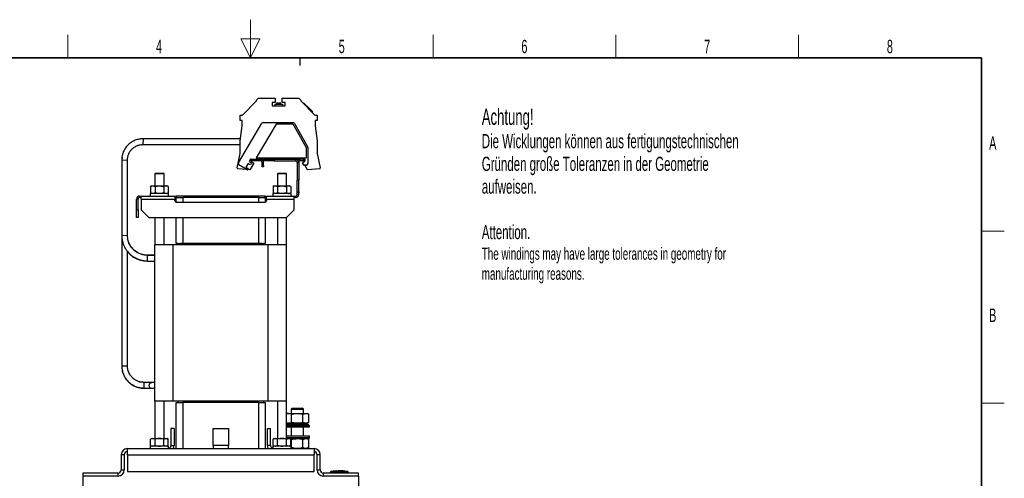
# Model space of a CAD drawing. Header units: millimetres. Extents: x 5 to 418, y 2 to 292.
# Tile 31 of 31: x 157 to 414, y 173 to 292. Entities that reach past the tile are written whole.
import ezdxf

# ---------------------------------------------------------------- set-up
doc = ezdxf.new("R2010")
doc.units = ezdxf.units.MM
doc.layers.add('SLD-0', color=7, linetype='Continuous')
doc.styles.add('SLDTEXTSTYLE0', font='TXT', dxfattribs={"width": 0.605})
doc.dimstyles.new('SLDDIMSTYLE0', dxfattribs={"dimtxt": 3.5, "dimasz": 3.302, "dimexe": 0, "dimexo": 0.0625, "dimgap": 0.875, "dimtad": 1, "dimlfac": 2.5, "dimrnd": 1e-09, "dimzin": 12, "dimdsep": 46, "dimtxsty": 'SLDTEXTSTYLE0', "dimsah": 1, "dimcen": 0.09, "dimadec": 0, "dimazin": 3, "dimtfac": 1, "dimtofl": 0, "dimtmove": 0, "dimatfit": 3, "dimfxl": 1, "dimfrac": 2, "dimtolj": 1, "dimtzin": 12, "dimarcsym": 0})

# ---------------------------------------------------------------- blocks, each defined once
blk = doc.blocks.new('_D_4')
at = {"layer": 'SLD-0', "color": 7}
for p, q in [((173.23, 173.22), (173.23, 163.72)), ((245.23, 173.22), (245.23, 163.72)), ((173.23, 164.72), (245.23, 164.72))]:
    blk.add_line(p, q, dxfattribs=at)
for points in [[(173.23, 164.72), (176.53, 164.21), (176.53, 165.23)], [(245.23, 164.72), (241.93, 165.23), (241.93, 164.21)]]:
    blk.add_solid(points, dxfattribs=at)
at = {"layer": 'SLD-0', "color": 7, "insert": (205.22, 169.23), "char_height": 3.5, "attachment_point": 1, "style": 'SLDTEXTSTYLE0'}
blk.add_mtext('180', dxfattribs=at)

msp = doc.modelspace()

# ---------------------------------------------------------------- linework, layer by layer
at = {"color": 7, "linetype": 'Continuous', "lineweight": 25}
for p, q in [((214.9208, 267.5814), (218.5977, 271.2583)), ((218.5977, 271.4975), (219.0786, 271.9783)), ((218.5977, 271.2583), (218.5977, 271.4975)), ((219.0786, 271.9783), (223.4777, 271.9783)), ((223.4777, 270.8583), (222.6808, 270.8583)), ((222.6808, 270.8583), (222.6808, 269.9983)), ((223.3808, 270.3983), (223.3808, 269.9983)), ((223.3808, 270.3983), (225.3808, 270.3983)), ((223.4777, 271.9783), (223.4777, 270.8583)), ((223.7808, 270.7983), (223.7808, 270.3983)), ((223.7808, 270.7983), (224.2808, 270.7983)), ((224.2808, 270.7183), (224.2808, 270.7983)), ((224.2808, 270.7183), (224.4808, 270.7183)), ((224.4808, 270.7183), (224.4808, 270.7983)), ((224.4808, 270.7983), (224.9808, 270.7983)), ((224.9808, 270.3983), (224.9808, 270.7983)), ((225.2838, 270.8583), (225.2838, 271.9783)), ((225.2838, 271.9783), (229.683, 271.9783)), ((226.0808, 270.8583), (225.2838, 270.8583)), ((225.3808, 270.3983), (225.3808, 269.9983)), ((226.0808, 269.9983), (226.0808, 270.8583)), ((229.683, 271.9783), (230.1638, 271.4975)), ((230.1638, 271.4975), (230.1638, 271.2583)), ((230.1638, 271.2583), (233.8408, 267.5814)), ((230.8992, 270.8058), (230.7578, 270.6644)), ((230.8992, 270.8058), (233.3034, 268.4016)), ((222.6808, 269.9983), (226.0808, 269.9983)), ((231.8294, 269.9322), (231.8011, 269.9039)), ((232.1767, 269.5849), (231.8294, 269.9322)), ((232.1767, 269.5849), (232.1484, 269.5566)), ((232.4916, 269.2699), (232.4633, 269.2417)), ((233.3034, 268.4016), (233.162, 268.2602)), ((213.8489, 255.1179), (219.9689, 265.4226)), ((214.3208, 266.1814), (214.3208, 267.5814)), ((214.3208, 267.5814), (214.9208, 267.5814)), ((214.8608, 266.1814), (214.3208, 266.1814)), ((214.8608, 264.7814), (214.8608, 266.1814)), ((223.7322, 265.2183), (218.5058, 256.4183)), ((220.3128, 265.6183), (228.1928, 265.6183)), ((228.1928, 265.2183), (223.7322, 265.2183)), ((231.6328, 258.9983), (228.1928, 265.2183)), ((228.5428, 265.4119), (231.9828, 259.1919)), ((233.8408, 267.5814), (234.4408, 267.5814)), ((234.4408, 266.1814), (233.9008, 266.1814)), ((233.9008, 266.1814), (233.9008, 264.7814)), ((234.4408, 267.5814), (234.4408, 266.1814)), ((214.3008, 260.82), (214.8608, 264.7814)), ((233.9008, 264.7814), (234.4608, 260.82)), ((188.9293, 261.3682), (188.2709, 261.2929)), ((188.9247, 261.3682), (188.358, 261.3034)), ((188.9293, 261.3682), (188.8962, 261.3682)), ((188.9293, 261.3682), (188.8962, 259.8685)), ((214.3783, 261.3682), (188.9293, 261.3682)), ((214.3008, 257.4983), (214.3008, 260.82)), ((234.4608, 260.82), (234.4608, 257.4983)), ((188.4907, 259.8301), (188.8916, 259.8685)), ((188.5445, 259.8348), (188.8963, 259.8685)), ((188.8962, 259.8685), (214.3008, 259.8685)), ((213.5458, 253.7989), (214.3008, 257.4983)), ((231.6328, 256.4183), (231.6328, 258.9983)), ((232.0328, 258.9983), (232.0328, 254.8983)), ((234.4608, 257.4983), (235.2158, 253.7989)), ((183.3583, 255.8349), (183.3583, 236.2219)), ((183.4529, 256.4772), (183.363, 255.8348)), ((183.363, 255.8349), (183.363, 236.1702)), ((183.363, 255.8349), (184.8626, 255.8018)), ((184.8626, 255.8018), (184.8857, 256.0654)), ((184.8626, 255.8018), (184.8626, 255.8349)), ((184.8626, 236.1371), (184.8626, 255.8018)), ((216.3701, 254.9025), (215.8073, 253.9548)), ((216.9911, 254.5336), (216.3701, 254.9025)), ((217.0328, 256.0183), (216.6764, 255.4183)), ((216.6764, 255.4183), (217.2974, 255.0495)), ((217.8635, 255.0148), (216.8608, 253.2983)), ((217.2974, 255.0495), (216.9911, 254.5336)), ((217.2328, 256.0183), (217.0328, 256.0183)), ((217.1728, 256.0183), (217.1728, 255.4183)), ((217.1728, 255.4183), (217.8635, 255.0148)), ((217.2328, 255.6183), (217.2328, 256.0183)), ((217.2328, 256.0183), (223.2328, 256.0183)), ((223.2328, 255.6183), (217.2328, 255.6183)), ((218.5058, 256.4183), (231.6328, 256.4183)), ((220.0328, 255.2183), (220.4328, 255.2183)), ((220.0328, 254.4183), (220.0328, 255.2183)), ((220.4328, 254.4183), (220.4328, 255.2183)), ((223.2328, 256.0183), (223.2328, 255.6183)), ((223.2328, 256.0183), (228.8328, 256.0183)), ((223.2328, 255.6183), (228.8328, 255.6183)), ((230.0328, 256.0183), (228.8328, 256.0183)), ((228.8328, 255.6183), (228.8328, 256.0183)), ((229.2328, 255.2183), (229.6328, 255.2183)), ((229.2328, 255.2183), (229.2328, 250.584)), ((229.6328, 255.2183), (229.6328, 250.584)), ((230.0328, 255.6183), (230.0328, 256.0183)), ((230.8328, 256.0183), (230.0328, 256.0183)), ((230.8328, 255.6183), (230.0328, 255.6183)), ((230.6328, 254.8983), (230.6328, 255.0183)), ((230.8328, 255.6183), (230.8328, 256.0183)), ((230.8328, 256.0183), (231.2328, 256.0183)), ((231.2328, 255.6183), (230.8328, 255.6183)), ((231.0328, 255.4183), (231.2328, 255.4183)), ((231.2328, 256.0183), (231.2328, 255.6183)), ((231.2328, 255.4183), (231.2328, 255.6183)), ((192.2328, 252.4183), (192.0328, 252.2183)), ((192.0328, 252.2183), (192.0328, 249.0583)), ((193.6493, 252.2183), (192.0328, 252.2183)), ((192.2328, 252.4183), (193.5799, 252.4183)), ((193.5799, 252.4183), (194.2328, 252.4183)), ((194.4328, 252.2183), (193.6493, 252.2183)), ((194.4328, 252.2183), (194.2328, 252.4183)), ((194.4328, 249.0583), (194.4328, 252.2183)), ((216.0099, 253.3692), (213.7252, 253.5596)), ((216.1208, 253.3034), (213.9885, 254.5697)), ((215.8073, 253.9548), (216.3251, 253.6473)), ((216.367, 253.4828), (216.2853, 253.3453)), ((216.8608, 253.2983), (216.2859, 253.3462)), ((220.0328, 254.4183), (220.4328, 254.4183)), ((220.0328, 254.0183), (220.0328, 254.4183)), ((220.4328, 254.0183), (220.0328, 254.0183)), ((220.4328, 254.4183), (220.4328, 254.0183)), ((224.2328, 252.4183), (224.0328, 252.2183)), ((224.0328, 252.2183), (224.0328, 249.0583)), ((225.6493, 252.2183), (224.0328, 252.2183)), ((224.2328, 252.4183), (225.5799, 252.4183)), ((225.5799, 252.4183), (226.2328, 252.4183)), ((226.4328, 252.2183), (225.6493, 252.2183)), ((226.4328, 252.2183), (226.2328, 252.4183)), ((226.4328, 249.0583), (226.4328, 252.2183)), ((231.6328, 254.4983), (231.0328, 254.4983)), ((231.9008, 253.2983), (231.1997, 254.4983)), ((235.0364, 253.5596), (231.9008, 253.2983)), ((229.6328, 250.584), (229.2328, 250.584)), ((229.2328, 247.5012), (229.2328, 250.584)), ((229.6328, 247.5012), (229.6328, 250.584)), ((190.8328, 247.0583), (190.8328, 246.4183)), ((193.2328, 247.0583), (190.8328, 247.0583)), ((191.2328, 249.0583), (190.9234, 248.8797)), ((190.9234, 248.8797), (191.5007, 249.0583)), ((190.9234, 248.8797), (190.9234, 247.237)), ((190.9234, 247.237), (191.2328, 247.0583)), ((191.2328, 249.0583), (191.5007, 249.0583)), ((191.5007, 249.0583), (193.2328, 249.0583)), ((192.0781, 247.237), (191.5007, 247.0583)), ((192.0781, 248.8797), (192.0781, 247.237)), ((193.2328, 249.0583), (194.9648, 249.0583)), ((195.6328, 247.0583), (193.2328, 247.0583)), ((194.3875, 248.8797), (194.3875, 247.237)), ((194.3875, 247.237), (194.9648, 247.0583)), ((195.5422, 248.8797), (194.9648, 249.0583)), ((194.9648, 249.0583), (195.2328, 249.0583)), ((195.5422, 248.8797), (195.2328, 249.0583)), ((195.2328, 247.0583), (195.5422, 247.237)), ((195.5422, 248.8797), (195.5422, 247.237)), ((195.6328, 246.4183), (195.6328, 247.0583)), ((222.8328, 247.0583), (222.8328, 246.4183)), ((225.2328, 247.0583), (222.8328, 247.0583)), ((223.2328, 249.0583), (222.9234, 248.8797)), ((222.9234, 248.8797), (223.5007, 249.0583)), ((222.9234, 248.8797), (222.9234, 247.237)), ((222.9234, 247.237), (223.2328, 247.0583)), ((223.2328, 249.0583), (223.5007, 249.0583)), ((223.5007, 249.0583), (225.2328, 249.0583)), ((224.0781, 247.237), (223.5007, 247.0583)), ((224.0781, 248.8797), (224.0781, 247.237)), ((225.2328, 249.0583), (226.9648, 249.0583)), ((227.6328, 247.0583), (225.2328, 247.0583)), ((226.3875, 248.8797), (226.3875, 247.237)), ((226.3875, 247.237), (226.9648, 247.0583)), ((227.5422, 248.8797), (226.9648, 249.0583)), ((226.9648, 249.0583), (227.2328, 249.0583)), ((227.5422, 248.8797), (227.2328, 249.0583)), ((227.2328, 247.0583), (227.5422, 247.237)), ((227.5422, 248.8797), (227.5422, 247.237)), ((227.6328, 246.4183), (227.6328, 247.0583)), ((229.2328, 247.5012), (229.6328, 247.5012)), ((229.2328, 247.2183), (229.2328, 247.5012)), ((229.6328, 247.2183), (229.2328, 247.2183)), ((229.2328, 246.8183), (229.2328, 247.2183)), ((229.6328, 247.5012), (229.6328, 247.2183)), ((229.6328, 246.8183), (229.6328, 247.2183)), ((187.6328, 245.6183), (187.2328, 245.6183)), ((187.2328, 242.8183), (187.2328, 245.6183)), ((187.6328, 242.8183), (187.6328, 245.6183)), ((188.0328, 246.4183), (188.0328, 246.0183)), ((188.0328, 246.4183), (188.4328, 246.4183)), ((188.4328, 246.0183), (188.0328, 246.0183)), ((188.4328, 245.6183), (188.4328, 246.4183)), ((188.4328, 246.4183), (197.2328, 246.4183)), ((188.4328, 245.6183), (188.4328, 242.8183)), ((188.4328, 245.6183), (197.2328, 245.6183)), ((197.2328, 246.4183), (197.2328, 245.6183)), ((197.2328, 246.4183), (197.6328, 246.4183)), ((197.6328, 246.0183), (197.2328, 246.0183)), ((197.2328, 245.2183), (197.2328, 245.6183)), ((197.6328, 246.4183), (197.6328, 246.0183)), ((220.8328, 246.4183), (197.6328, 246.4183)), ((197.6328, 246.0183), (198.5178, 246.0183)), ((197.6328, 244.8183), (197.6328, 246.0183)), ((197.6328, 244.8183), (220.8328, 244.8183)), ((198.5178, 246.0183), (199.3128, 246.0183)), ((219.1528, 246.0183), (199.3128, 246.0183)), ((199.3128, 246.0183), (199.3128, 244.8183)), ((219.1528, 246.0183), (219.9478, 246.0183)), ((219.1528, 244.8183), (219.1528, 246.0183)), ((219.9478, 246.0183), (220.8328, 246.0183)), ((220.8328, 246.0183), (220.8328, 246.4183)), ((220.8328, 246.4183), (221.2328, 246.4183)), ((221.2328, 246.0183), (220.8328, 246.0183)), ((220.8328, 246.0183), (220.8328, 244.8183)), ((221.2328, 246.4183), (228.4328, 246.4183)), ((221.2328, 245.6183), (221.2328, 246.4183)), ((221.2328, 245.6183), (228.4328, 245.6183)), ((221.2328, 245.6183), (221.2328, 245.2183)), ((228.4328, 245.6183), (228.4328, 246.4183)), ((228.4328, 246.4183), (228.8328, 246.4183)), ((228.8328, 246.0183), (228.4328, 246.0183)), ((228.4328, 242.8183), (228.4328, 245.6183)), ((228.8328, 246.0183), (228.8328, 246.4183)), ((229.2328, 246.8183), (229.6328, 246.8183)), ((187.2328, 242.8183), (187.6328, 242.8183)), ((187.2328, 240.8183), (187.2328, 242.8183)), ((187.6328, 242.8183), (187.6328, 240.8183)), ((188.4328, 242.8183), (190.4328, 240.8183)), ((226.4328, 240.8183), (228.4328, 242.8183)), ((187.6328, 240.8183), (187.2328, 240.8183)), ((190.4328, 240.8183), (226.4328, 240.8183)), ((192.0328, 240.8183), (192.0328, 233.6183)), ((194.4328, 233.6183), (194.4328, 240.8183)), ((197.6328, 234.0183), (197.6328, 240.8183)), ((199.3128, 240.8183), (199.3128, 234.0183)), ((219.1528, 234.0183), (219.1528, 240.8183)), ((220.8328, 240.8183), (220.8328, 234.0183)), ((224.0328, 240.8183), (224.0328, 233.6183)), ((226.4328, 233.6183), (226.4328, 240.8183)), ((183.3583, 236.2219), (183.3583, 202.0378)), ((183.363, 236.1702), (183.363, 202.0205)), ((183.363, 236.1702), (184.8626, 236.1371)), ((184.8626, 202.0537), (184.8626, 231.9241)), ((192.0328, 192.8183), (192.0328, 233.6183)), ((196.8328, 233.6183), (192.0328, 233.6183)), ((196.8328, 192.8183), (196.8328, 233.6183)), ((221.6328, 233.6183), (196.8328, 233.6183)), ((198.0928, 234.0183), (197.6328, 234.0183)), ((198.0928, 234.0183), (198.5178, 234.0183)), ((198.0928, 234.0183), (198.0928, 233.6183)), ((199.3128, 234.0183), (198.5178, 234.0183)), ((219.1528, 234.0183), (199.3128, 234.0183)), ((219.9478, 234.0183), (219.1528, 234.0183)), ((219.9478, 234.0183), (220.3728, 234.0183)), ((220.3728, 234.0183), (220.3728, 233.6183)), ((220.8328, 234.0183), (220.3728, 234.0183)), ((221.6328, 192.8183), (221.6328, 233.6183)), ((226.4328, 233.6183), (221.6328, 233.6183)), ((226.4328, 192.8183), (226.4328, 233.6183)), ((190.0962, 229.4038), (190.1293, 230.9034)), ((190.1243, 230.935), (190.1247, 230.9552)), ((190.9923, 230.9192), (190.1293, 230.9192)), ((183.363, 202.0205), (184.8626, 202.0537)), ((189.2493, 196.1673), (189.2162, 197.6669)), ((189.2173, 197.6685), (189.2163, 197.7138)), ((191.2328, 197.6669), (191.2343, 197.6669)), ((192.0328, 197.6669), (191.533, 197.6669)), ((192.0328, 192.8183), (192.0328, 183.0583)), ((196.8328, 192.8183), (192.0328, 192.8183)), ((194.4328, 183.0583), (194.4328, 192.8183)), ((221.6328, 192.8183), (196.8328, 192.8183)), ((197.6328, 180.4183), (197.6328, 192.4183)), ((197.6328, 192.4183), (198.0928, 192.4183)), ((198.0928, 192.8183), (198.0928, 192.4183)), ((198.0928, 192.4183), (198.5178, 192.4183)), ((198.5178, 192.4183), (199.3128, 192.4183)), ((199.3128, 192.4183), (199.3128, 180.4183)), ((219.1528, 192.4183), (199.3128, 192.4183)), ((219.1528, 180.4183), (219.1528, 192.4183)), ((219.1528, 192.4183), (219.9478, 192.4183)), ((219.9478, 192.4183), (220.3728, 192.4183)), ((220.3728, 192.8183), (220.3728, 192.4183)), ((220.3728, 192.4183), (220.8328, 192.4183)), ((220.8328, 192.4183), (220.8328, 180.4183)), ((226.4328, 192.8183), (221.6328, 192.8183)), ((224.0328, 192.8183), (224.0328, 183.0583)), ((226.4328, 183.0583), (226.4328, 192.8183)), ((227.9396, 190.9783), (227.6328, 190.6715)), ((227.6328, 190.6715), (227.6328, 189.6183)), ((227.6328, 190.6715), (229.2328, 190.6715)), ((227.9396, 190.9783), (229.2328, 190.9783)), ((229.2328, 190.9783), (230.526, 190.9783)), ((229.2328, 190.6715), (230.8328, 190.6715)), ((230.8328, 190.6715), (230.526, 190.9783)), ((230.8328, 189.6183), (230.8328, 190.6715)), ((226.6328, 189.6183), (226.4328, 189.5029)), ((226.6328, 189.6183), (226.9811, 189.6183)), ((227.7317, 189.3861), (226.9811, 189.6183)), ((226.9811, 189.6183), (229.2328, 189.6183)), ((227.7317, 187.2506), (227.7317, 189.3861)), ((229.2328, 189.6183), (231.4844, 189.6183)), ((230.7339, 189.3861), (231.4844, 189.6183)), ((230.7339, 187.2506), (230.7339, 189.3861)), ((231.4844, 189.6183), (231.8328, 189.6183)), ((232.235, 189.3861), (231.8328, 189.6183)), ((232.235, 187.2506), (232.235, 189.3861)), ((197.0328, 185.6183), (196.2328, 185.6183)), ((196.2328, 185.6183), (196.2328, 181.2183)), ((197.0328, 185.6183), (197.0328, 181.2183)), ((207.2328, 185.6183), (211.2328, 185.6183)), ((207.2328, 181.2183), (207.2328, 185.6183)), ((211.2328, 185.6183), (211.2328, 181.2183)), ((221.4328, 185.6183), (222.2328, 185.6183)), ((221.4328, 181.2183), (221.4328, 185.6183)), ((222.2328, 181.2183), (222.2328, 185.6183)), ((226.4328, 187.188), (226.9811, 187.0183)), ((226.4328, 187.1338), (226.6328, 187.0183)), ((226.4328, 186.6983), (232.1128, 186.6983)), ((232.4328, 186.3783), (226.4328, 186.3783)), ((226.4328, 186.0583), (232.4328, 186.0583)), ((226.6328, 187.0183), (226.6328, 186.6983)), ((226.6328, 187.0183), (229.2328, 187.0183)), ((226.9811, 187.0183), (226.6328, 187.0183)), ((229.2328, 187.0183), (226.9811, 187.0183)), ((227.6328, 186.0583), (227.6328, 183.6583)), ((229.2328, 187.0183), (231.8328, 187.0183)), ((231.4844, 187.0183), (229.2328, 187.0183)), ((230.8328, 183.6583), (230.8328, 186.0583)), ((232.235, 187.2506), (231.4844, 187.0183)), ((231.8328, 187.0183), (231.4844, 187.0183)), ((231.8328, 187.0183), (232.235, 187.2506)), ((231.8328, 186.6983), (231.8328, 187.0183)), ((232.4328, 186.3783), (232.1128, 186.6983)), ((232.4328, 186.0583), (232.4328, 186.3783)), ((191.2328, 183.0583), (190.9234, 182.8797)), ((190.9234, 181.237), (190.9234, 182.8797)), ((191.2328, 183.0583), (191.5007, 183.0583)), ((192.0781, 182.8797), (191.5007, 183.0583)), ((191.5007, 183.0583), (193.2328, 183.0583)), ((192.0781, 181.237), (192.0781, 182.8797)), ((193.2328, 183.0583), (194.9648, 183.0583)), ((194.3875, 182.8797), (194.9648, 183.0583)), ((194.3875, 181.237), (194.3875, 182.8797)), ((194.9648, 183.0583), (195.2328, 183.0583)), ((195.5422, 182.8797), (195.2328, 183.0583)), ((195.5422, 181.237), (195.5422, 182.8797)), ((223.2328, 183.0583), (222.9234, 182.8797)), ((222.9234, 181.237), (222.9234, 182.8797)), ((223.2328, 183.0583), (223.5007, 183.0583)), ((224.0781, 182.8797), (223.5007, 183.0583)), ((223.5007, 183.0583), (225.2328, 183.0583)), ((224.0781, 181.237), (224.0781, 182.8797)), ((225.2328, 183.0583), (226.9648, 183.0583)), ((226.3875, 182.8797), (226.9648, 183.0583)), ((226.3875, 181.237), (226.3875, 182.8797)), ((229.2328, 183.6583), (226.4328, 183.6583)), ((226.4328, 183.3383), (229.2328, 183.3383)), ((226.9648, 183.0583), (227.2328, 183.0583)), ((227.5422, 182.8797), (227.2328, 183.0583)), ((229.2328, 183.0183), (227.3021, 183.0183)), ((227.5422, 181.237), (227.5422, 182.8797)), ((227.7317, 182.7861), (227.5422, 182.8447)), ((227.7317, 180.6506), (227.7317, 182.7861)), ((232.4328, 183.6583), (229.2328, 183.6583)), ((229.2328, 183.3383), (232.4328, 183.3383)), ((232.1128, 183.0183), (229.2328, 183.0183)), ((230.7339, 182.7861), (231.4844, 183.0183)), ((230.7339, 180.6506), (230.7339, 182.7861)), ((232.235, 182.7861), (231.8328, 183.0183)), ((232.1128, 183.0183), (232.4328, 183.3383)), ((232.235, 180.6506), (232.235, 182.7861)), ((232.4328, 183.3383), (232.4328, 183.6583)), ((184.8328, 178.8183), (184.8328, 180.4183)), ((184.8328, 180.4183), (233.6328, 180.4183)), ((190.8328, 181.0583), (190.8328, 180.4183)), ((193.2328, 181.0583), (190.8328, 181.0583)), ((190.9234, 181.237), (191.2328, 181.0583)), ((190.9234, 181.237), (191.5007, 181.0583)), ((195.6328, 181.0583), (193.2328, 181.0583)), ((195.5422, 181.237), (194.9648, 181.0583)), ((195.2328, 181.0583), (195.5422, 181.237)), ((195.6328, 180.4437), (195.6328, 181.0583)), ((196.2328, 181.2183), (197.0328, 181.2183)), ((211.2328, 181.2183), (207.2328, 181.2183)), ((207.2328, 181.2183), (207.2328, 180.4183)), ((211.2328, 180.4183), (211.2328, 181.2183)), ((222.2328, 181.2183), (221.4328, 181.2183)), ((222.8328, 181.0583), (222.8328, 180.4437)), ((225.2328, 181.0583), (222.8328, 181.0583)), ((222.9234, 181.237), (223.2328, 181.0583)), ((222.9234, 181.237), (223.5007, 181.0583)), ((227.6328, 181.0583), (225.2328, 181.0583)), ((227.5422, 181.237), (226.9648, 181.0583)), ((227.2328, 181.0583), (227.5422, 181.237)), ((227.6328, 180.4183), (227.6328, 181.0583)), ((227.6328, 180.6178), (227.7317, 180.6506)), ((232.235, 180.6506), (231.4844, 180.4183)), ((231.8328, 180.4183), (232.235, 180.6506)), ((233.6328, 180.4183), (233.6328, 178.8183)), ((184.0328, 178.8183), (183.2328, 178.8183)), ((183.2328, 178.8183), (183.2328, 174.8183)), ((184.0328, 178.8183), (184.0328, 174.8183)), ((184.8328, 178.8183), (184.8328, 174.4183)), ((184.8328, 178.8183), (233.6328, 178.8183)), ((233.6328, 174.4183), (233.6328, 178.8183)), ((235.2328, 178.8183), (234.4328, 178.8183)), ((234.4328, 174.8183), (234.4328, 178.8183)), ((235.2328, 174.8183), (235.2328, 178.8183)), ((173.2328, 174.0183), (173.2328, 173.2183)), ((182.4328, 174.0183), (173.2328, 174.0183)), ((182.4328, 173.2183), (173.2328, 173.2183)), ((182.4328, 173.2183), (182.4328, 174.0183)), ((183.2328, 174.8183), (184.0328, 174.8183)), ((184.8328, 174.4183), (233.6328, 174.4183)), ((234.4328, 174.8183), (235.2328, 174.8183)), ((236.0328, 174.0183), (236.0328, 173.2183)), ((245.2328, 174.0183), (236.0328, 174.0183)), ((245.2328, 173.2183), (236.0328, 173.2183)), ((237.8328, 174.0183), (237.8328, 174.1431)), ((238.6823, 174.4973), (238.0496, 174.448)), ((238.2295, 174.423), (238.2328, 174.1431)), ((238.2328, 174.0183), (238.2328, 174.1431)), ((239.4047, 174.5775), (238.6622, 174.5325)), ((239.5343, 174.5145), (238.6811, 174.4795)), ((238.6811, 174.5051), (239.5343, 174.5145)), ((238.6811, 174.5051), (238.6811, 174.4971)), ((238.6811, 174.4522), (238.6811, 174.4442)), ((239.5354, 174.5689), (238.7763, 174.5333)), ((239.8558, 174.5673), (241.5803, 174.5434)), ((240.1349, 174.5238), (241.7265, 174.5089)), ((241.7265, 174.4825), (240.1349, 174.5238)), ((241.7265, 174.5009), (240.6182, 174.5113)), ((241.7454, 174.5388), (241.0039, 174.5808)), ((242.416, 174.448), (241.7252, 174.5018)), ((241.7265, 174.5089), (241.7265, 174.5009)), ((241.7265, 174.4537), (241.7265, 174.4457)), ((242.2361, 174.423), (242.2328, 174.1431)), ((242.2328, 174.0183), (242.2328, 174.1431)), ((242.3576, 174.4231), (242.3901, 174.4515)), ((242.6328, 174.0183), (242.6328, 174.1431)), ((245.2328, 173.2183), (245.2328, 174.0183))]:
    msp.add_line(p, q, dxfattribs=at)
for centre, radius, start, end in [((220.3128, 265.2183), 0.4, 90, 149.293686), ((228.1928, 265.2183), 0.4, 28.944992, 90), ((231.6328, 258.9983), 0.4, 0, 28.944992), ((214.1928, 254.9137), 0.4, 149.293686, 239.293686), ((219.6328, 255.2183), 0.4, 0, 90), ((219.6328, 255.2183), 0.8, 0, 30), ((228.8328, 255.2183), 0.8, 0, 90), ((228.8328, 255.2183), 0.4, 0, 90), ((230.0328, 255.2183), 0.8, 90, 138.590378), ((230.0328, 255.2183), 0.4, 90, 180), ((231.0328, 255.0183), 0.4, 90, 180), ((231.0328, 254.8983), 0.4, 180, 270), ((231.6328, 254.8983), 0.4, 270, 0), ((213.7418, 253.7589), 0.2, 168.465379, 265.236358), ((216.1821, 253.4065), 0.12, 239.293686, 329.293686), ((216.2638, 253.5441), 0.12, 329.293686, 59.293686), ((235.0198, 253.7589), 0.2, 274.763642, 11.534621), ((188.0328, 245.6183), 0.8, 90, 180), ((188.0328, 245.6183), 0.4, 90, 180), ((197.6328, 245.2183), 0.4, 180, 270), ((220.8328, 245.2183), 0.4, 270, 0), ((228.8328, 246.8183), 0.4, 270, 0), ((228.8328, 246.8183), 0.8, 270, 0), ((191.2327, 196.9171), 0.7498, 80.593784, 270.007949), ((184.8328, 178.8183), 1.6, 90, 180), ((195.4328, 181.2183), 0.8, 270, 0), ((195.4328, 181.2183), 1.6, 330, 0), ((223.0328, 181.2183), 1.6, 180, 210), ((223.0328, 181.2183), 0.8, 180, 270), ((233.6328, 178.8183), 1.6, 0, 90), ((184.8328, 178.8183), 0.8, 90, 180), ((233.6328, 178.8183), 0.8, 0, 90), ((182.4328, 174.8183), 0.8, 270, 0), ((182.4328, 174.8183), 1.6, 270, 0), ((236.0328, 174.8183), 1.6, 180, 270), ((236.0328, 174.8183), 0.8, 180, 270), ((238.1128, 174.174), 0.28, 97.642337, 180), ((238.1128, 174.1431), 0.28, 90.989679, 179.997938), ((242.3528, 174.1431), 0.28, 0.002064, 89.009565), ((242.3528, 174.174), 0.28, 360, 82.373112)]:
    msp.add_arc(centre, radius, start, end, dxfattribs=at)
for points, knots in [([(186.5303, 260.8274), (186.293, 260.705), (185.8642, 260.4838), (185.2605, 260.0207), (184.6441, 259.4165), (184.0114, 258.519), (183.4769, 257.2914), (183.3994, 256.3386), (183.3583, 255.8349)], [0, 0, 0, 0, 0.12832179, 0.23186455, 0.36510381, 0.54253214, 0.75811134, 1, 1, 1, 1]), ([(188.9293, 261.3682), (188.4973, 261.3405), (187.6946, 261.2892), (186.6564, 260.919), (185.8897, 260.4937), (185.2644, 260.0221), (184.649, 259.416), (184.0159, 258.5192), (183.4816, 257.2914), (183.404, 256.3387), (183.363, 255.8349)], [0, 0, 0, 0, 0.148592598, 0.276050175, 0.375931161, 0.450061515, 0.545452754, 0.6724807, 0.82682236, 1, 1, 1, 1]), ([(184.858, 255.8018), (184.8703, 256.0487), (184.8956, 256.5573), (185.1154, 257.3159), (185.496, 258.0319), (185.8256, 258.5025), (186.0505, 258.6853), (186.0595, 258.6926)], [0, 0, 0, 0, 0.23050919, 0.47482578, 0.72929958, 0.98917368, 1, 1, 1, 1]), ([(184.8626, 255.8018), (184.8747, 256.0489), (184.8997, 256.5578), (185.122, 257.3136), (185.4927, 258.041), (186.0168, 258.6907), (186.6622, 259.2202), (187.3866, 259.5968), (188.1405, 259.8252), (188.6492, 259.8544), (188.8962, 259.8685)], [0, 0, 0, 0, 0.116516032, 0.24001133, 0.368640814, 0.5, 0.631359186, 0.75998867, 0.883483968, 1, 1, 1, 1]), ([(191.5007, 247.0583), (191.487, 247.0585), (191.2921, 247.0611), (191.101, 247.1522), (190.9234, 247.237)], [0, 0, 0, 0, 0.07020058, 1, 1, 1, 1]), ([(191.5007, 249.0583), (191.5144, 249.0582), (191.7094, 249.0556), (191.9004, 248.9645), (192.0781, 248.8797)], [0, 0, 0, 0, 0.07020058, 1, 1, 1, 1]), ([(192.0781, 248.8797), (192.3658, 248.9518), (192.7465, 249.0472), (193.1373, 249.0561), (193.2328, 249.0583)], [0, 0, 0, 0, 0.75563417, 1, 1, 1, 1]), ([(193.2328, 247.0583), (193.1373, 247.0605), (192.7465, 247.0695), (192.3658, 247.1649), (192.0781, 247.237)], [0, 0, 0, 0, 0.24436583, 1, 1, 1, 1]), ([(193.2328, 249.0583), (193.535, 249.0367), (193.926, 249.0087), (194.3021, 248.9036), (194.3875, 248.8797)], [0, 0, 0, 0, 0.7730974, 1, 1, 1, 1]), ([(194.3875, 247.237), (194.3021, 247.2131), (193.926, 247.108), (193.535, 247.08), (193.2328, 247.0583)], [0, 0, 0, 0, 0.2269026, 1, 1, 1, 1]), ([(194.9648, 249.0583), (194.9511, 249.0582), (194.7562, 249.0556), (194.5651, 248.9645), (194.3875, 248.8797)], [0, 0, 0, 0, 0.07020058, 1, 1, 1, 1]), ([(194.9648, 247.0583), (194.9785, 247.0585), (195.1735, 247.0611), (195.3645, 247.1522), (195.5422, 247.237)], [0, 0, 0, 0, 0.070200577, 1, 1, 1, 1]), ([(223.5007, 247.0583), (223.487, 247.0585), (223.2921, 247.0611), (223.101, 247.1522), (222.9234, 247.237)], [0, 0, 0, 0, 0.07020058, 1, 1, 1, 1]), ([(223.5007, 249.0583), (223.5144, 249.0582), (223.7094, 249.0556), (223.9004, 248.9645), (224.0781, 248.8797)], [0, 0, 0, 0, 0.07020058, 1, 1, 1, 1]), ([(224.0781, 248.8797), (224.3658, 248.9518), (224.7465, 249.0472), (225.1373, 249.0561), (225.2328, 249.0583)], [0, 0, 0, 0, 0.75563417, 1, 1, 1, 1]), ([(225.2328, 247.0583), (225.1373, 247.0605), (224.7465, 247.0695), (224.3658, 247.1649), (224.0781, 247.237)], [0, 0, 0, 0, 0.24436583, 1, 1, 1, 1]), ([(225.2328, 249.0583), (225.535, 249.0367), (225.926, 249.0087), (226.3021, 248.9036), (226.3875, 248.8797)], [0, 0, 0, 0, 0.7730974, 1, 1, 1, 1]), ([(226.3875, 247.237), (226.3021, 247.2131), (225.926, 247.108), (225.535, 247.08), (225.2328, 247.0583)], [0, 0, 0, 0, 0.2269026, 1, 1, 1, 1]), ([(226.9648, 249.0583), (226.9511, 249.0582), (226.7562, 249.0556), (226.5651, 248.9645), (226.3875, 248.8797)], [0, 0, 0, 0, 0.07020058, 1, 1, 1, 1]), ([(226.9648, 247.0583), (226.9785, 247.0585), (227.1735, 247.0611), (227.3645, 247.1522), (227.5422, 247.237)], [0, 0, 0, 0, 0.070200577, 1, 1, 1, 1]), ([(183.363, 236.1702), (183.3968, 235.6447), (183.4598, 234.6685), (183.9107, 233.406), (184.4285, 232.4739), (185.0025, 231.7137), (185.7399, 230.9657), (186.831, 230.1962), (188.3247, 229.5471), (189.4835, 229.4534), (190.0962, 229.4038)], [0, 0, 0, 0, 0.148592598, 0.276050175, 0.375931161, 0.450061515, 0.545452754, 0.6724807, 0.82682236, 1, 1, 1, 1]), ([(190.1247, 230.9552), (189.7159, 230.9812), (188.9566, 231.0297), (187.9744, 231.3797), (187.249, 231.782), (186.6574, 232.228), (186.0752, 232.8012), (185.4761, 233.6495), (184.9704, 234.811), (184.8969, 235.7123), (184.858, 236.1888)], [0, 0, 0, 0, 0.1485926, 0.27605017, 0.37593116, 0.45006152, 0.54545275, 0.6724807, 0.82682236, 1, 1, 1, 1]), ([(190.1293, 230.9192), (189.7205, 230.9453), (188.9611, 230.9937), (187.979, 231.3438), (187.2536, 231.746), (186.662, 232.1921), (186.0798, 232.7653), (185.4807, 233.6136), (184.975, 234.7751), (184.9015, 235.6763), (184.8626, 236.1529)], [0, 0, 0, 0, 0.1485926, 0.27605017, 0.37593116, 0.45006152, 0.54545275, 0.6724807, 0.82682236, 1, 1, 1, 1]), ([(190.1293, 230.9034), (189.7206, 230.9295), (188.9612, 230.9779), (187.979, 231.328), (187.2537, 231.7302), (186.6621, 232.1763), (186.0798, 232.7495), (185.4807, 233.5978), (184.975, 234.7592), (184.9015, 235.6605), (184.8626, 236.1371)], [0, 0, 0, 0, 0.1485926, 0.27605017, 0.37593116, 0.45006152, 0.54545275, 0.6724807, 0.82682236, 1, 1, 1, 1]), ([(184.8626, 231.9697), (184.8961, 231.9246), (185.13, 231.609), (185.7423, 231.0227), (186.8239, 230.2459), (188.3209, 229.5994), (189.4792, 229.5053), (190.0916, 229.4555)], [0, 0, 0, 0, 0.02815818, 0.19673194, 0.42121353, 0.69396346, 1, 1, 1, 1]), ([(184.8626, 231.9399), (184.8976, 231.8927), (185.133, 231.575), (185.7469, 230.9866), (186.8286, 230.21), (188.3256, 229.5635), (189.4838, 229.4694), (190.0963, 229.4196)], [0, 0, 0, 0, 0.0294058, 0.19776315, 0.42195656, 0.69435634, 1, 1, 1, 1]), ([(190.0962, 229.4038), (190.4481, 229.4038), (190.9894, 229.4038), (191.6315, 229.4038), (191.9034, 229.4038), (192.0328, 229.4038)], [0, 0, 0, 0, 0.49338889, 0.75898877, 1, 1, 1, 1]), ([(191.9738, 230.9552), (191.8837, 230.9552), (191.7021, 230.9552), (191.2369, 230.9552), (190.6965, 230.9552), (190.3105, 230.9552), (190.1247, 230.9552)], [0, 0, 0, 0, 0.2554229, 0.51487884, 0.76639075, 1, 1, 1, 1]), ([(192.0328, 230.9034), (191.9137, 230.9034), (191.5966, 230.9034), (190.9259, 230.9034), (190.3882, 230.9034), (190.1293, 230.9034)], [0, 0, 0, 0, 0.23767744, 0.63290489, 1, 1, 1, 1]), ([(192.0328, 230.9192), (191.8676, 230.9192), (191.5435, 230.9192), (191.1737, 230.9192), (190.9923, 230.9192)], [0, 0, 0, 0, 0.50956158, 1, 1, 1, 1]), ([(183.3583, 202.0378), (183.3903, 201.5803), (183.4495, 200.7306), (183.848, 199.6333), (184.3031, 198.824), (184.8064, 198.1647), (185.452, 197.5167), (186.4057, 196.8517), (187.7093, 196.2933), (188.7188, 196.217), (189.2525, 196.1767)], [0, 0, 0, 0, 0.1485926, 0.27605017, 0.37593116, 0.45006152, 0.54545275, 0.6724807, 0.82682236, 1, 1, 1, 1]), ([(183.363, 202.0675), (183.3948, 201.6107), (183.454, 200.762), (183.8519, 199.6662), (184.3065, 198.858), (184.8091, 198.1996), (185.4538, 197.5524), (186.4062, 196.8883), (187.7081, 196.3307), (188.7162, 196.2545), (189.2493, 196.2142)], [0, 0, 0, 0, 0.1485926, 0.27605017, 0.37593116, 0.45006152, 0.54545275, 0.6724807, 0.82682236, 1, 1, 1, 1]), ([(183.363, 202.0205), (183.3948, 201.5637), (183.454, 200.7151), (183.852, 199.6193), (184.3065, 198.8111), (184.8091, 198.1526), (185.4539, 197.5055), (186.4063, 196.8414), (187.7082, 196.2838), (188.7163, 196.2076), (189.2493, 196.1673)], [0, 0, 0, 0, 0.1485926, 0.27605017, 0.37593116, 0.45006152, 0.54545275, 0.6724807, 0.82682236, 1, 1, 1, 1]), ([(189.2195, 197.6763), (188.9825, 197.6884), (188.4867, 197.7137), (187.7337, 197.9173), (186.9757, 198.2712), (186.2635, 198.798), (185.6518, 199.4826), (185.1953, 200.2909), (184.9079, 201.1688), (184.8744, 201.7735), (184.858, 202.0708)], [0, 0, 0, 0, 0.10343726, 0.21646184, 0.33823513, 0.46714414, 0.6008082, 0.73626588, 0.87032763, 1, 1, 1, 1]), ([(189.2163, 197.7138), (188.9798, 197.7259), (188.4848, 197.7512), (187.7332, 197.9544), (186.9765, 198.3077), (186.2656, 198.8335), (185.655, 199.5169), (185.1993, 200.3237), (184.9124, 201.2), (184.879, 201.8037), (184.8626, 202.1005)], [0, 0, 0, 0, 0.10343726, 0.21646184, 0.33823513, 0.46714414, 0.6008082, 0.73626588, 0.87032763, 1, 1, 1, 1]), ([(189.2162, 197.6669), (188.9797, 197.679), (188.4848, 197.7043), (187.7331, 197.9075), (186.9765, 198.2608), (186.2655, 198.7867), (185.655, 199.4701), (185.1993, 200.2769), (184.9124, 201.1532), (184.879, 201.7569), (184.8626, 202.0537)], [0, 0, 0, 0, 0.10343726, 0.21646184, 0.33823513, 0.46714414, 0.6008082, 0.73626588, 0.87032763, 1, 1, 1, 1]), ([(191.0928, 197.6669), (191.0907, 197.6669), (191.0637, 197.6669), (190.8975, 197.6669), (190.6481, 197.6669), (190.3225, 197.6669), (189.8557, 197.6669), (189.4682, 197.6669), (189.2162, 197.6669)], [0, 0, 0, 0, 0.01381758, 0.1809648, 0.35165913, 0.52235346, 0.68950068, 1, 1, 1, 1]), ([(192.0328, 197.7138), (191.9658, 197.7138), (191.7435, 197.7138), (191.2482, 197.7138), (190.3949, 197.7138), (189.6806, 197.7138), (189.2163, 197.7138)], [0, 0, 0, 0, 0.10201023, 0.33843179, 0.56994041, 1, 1, 1, 1]), ([(189.2493, 196.2142), (189.5947, 196.2142), (190.2152, 196.2142), (190.7602, 196.2142), (191.0018, 196.2142)], [0, 0, 0, 0, 0.55659372, 1, 1, 1, 1]), ([(189.2493, 196.1673), (189.4352, 196.1673), (189.8211, 196.1673), (190.3616, 196.1673), (190.8267, 196.1673), (191.0083, 196.1673), (191.0985, 196.1673)], [0, 0, 0, 0, 0.23360925, 0.48512116, 0.7445771, 1, 1, 1, 1]), ([(191.533, 197.6669), (191.4038, 197.6591), (191.137, 197.643), (190.7823, 197.4828), (190.5285, 197.2177), (190.4979, 197.0165), (190.4828, 196.9171)], [0, 0, 0, 0, 0.23677128, 0.48850867, 0.74718075, 1, 1, 1, 1]), ([(191.2328, 196.1673), (191.2473, 196.1673), (191.2773, 196.1673), (191.5334, 196.1673), (191.7902, 196.1673), (192.0058, 196.1673), (192.0328, 196.1673)], [0, 0, 0, 0, 0.301054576, 0.620142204, 0.952495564, 1, 1, 1, 1]), ([(226.9811, 189.6183), (226.9633, 189.6182), (226.7782, 189.6165), (226.5968, 189.5307), (226.4328, 189.4531)], [0, 0, 0, 0, 0.09614318, 1, 1, 1, 1]), ([(227.7317, 189.3861), (227.8426, 189.4171), (228.3316, 189.5538), (228.8398, 189.5902), (229.2328, 189.6183)], [0, 0, 0, 0, 0.2269026, 1, 1, 1, 1]), ([(229.2328, 189.6183), (229.3569, 189.6155), (229.8649, 189.6038), (230.3599, 189.4798), (230.7339, 189.3861)], [0, 0, 0, 0, 0.24436583, 1, 1, 1, 1]), ([(231.4844, 189.6183), (231.5022, 189.6181), (231.7557, 189.6148), (232.0041, 189.4963), (232.235, 189.3861)], [0, 0, 0, 0, 0.07021477, 1, 1, 1, 1]), ([(226.9811, 187.0183), (226.9989, 187.0186), (227.2524, 187.0219), (227.5007, 187.1404), (227.7317, 187.2506)], [0, 0, 0, 0, 0.07021477, 1, 1, 1, 1]), ([(229.2328, 187.0183), (228.8398, 187.0465), (228.3316, 187.0829), (227.8426, 187.2195), (227.7317, 187.2506)], [0, 0, 0, 0, 0.7730974, 1, 1, 1, 1]), ([(230.7339, 187.2506), (230.3599, 187.1569), (229.8649, 187.0328), (229.3569, 187.0212), (229.2328, 187.0183)], [0, 0, 0, 0, 0.75563417, 1, 1, 1, 1]), ([(231.4844, 187.0183), (231.4667, 187.0186), (231.2132, 187.0219), (230.9648, 187.1404), (230.7339, 187.2506)], [0, 0, 0, 0, 0.07021477, 1, 1, 1, 1]), ([(191.5007, 183.0583), (191.487, 183.0582), (191.2921, 183.0556), (191.101, 182.9645), (190.9234, 182.8797)], [0, 0, 0, 0, 0.07020058, 1, 1, 1, 1]), ([(193.2328, 183.0583), (193.1373, 183.0561), (192.7465, 183.0472), (192.3658, 182.9518), (192.0781, 182.8797)], [0, 0, 0, 0, 0.24436583, 1, 1, 1, 1]), ([(194.3875, 182.8797), (194.3021, 182.9036), (193.926, 183.0087), (193.535, 183.0367), (193.2328, 183.0583)], [0, 0, 0, 0, 0.2269026, 1, 1, 1, 1]), ([(194.9648, 183.0583), (194.9785, 183.0582), (195.1735, 183.0556), (195.3645, 182.9645), (195.5422, 182.8797)], [0, 0, 0, 0, 0.07020058, 1, 1, 1, 1]), ([(223.5007, 183.0583), (223.487, 183.0582), (223.2921, 183.0556), (223.101, 182.9645), (222.9234, 182.8797)], [0, 0, 0, 0, 0.07020058, 1, 1, 1, 1]), ([(225.2328, 183.0583), (225.1373, 183.0561), (224.7465, 183.0472), (224.3658, 182.9518), (224.0781, 182.8797)], [0, 0, 0, 0, 0.24436583, 1, 1, 1, 1]), ([(226.3875, 182.8797), (226.3021, 182.9036), (225.926, 183.0087), (225.535, 183.0367), (225.2328, 183.0583)], [0, 0, 0, 0, 0.2269026, 1, 1, 1, 1]), ([(226.9648, 183.0583), (226.9785, 183.0582), (227.1735, 183.0556), (227.3645, 182.9645), (227.5422, 182.8797)], [0, 0, 0, 0, 0.07020058, 1, 1, 1, 1]), ([(227.7317, 182.7861), (227.8426, 182.8171), (228.3316, 182.9538), (228.8398, 182.9902), (229.2328, 183.0183)], [0, 0, 0, 0, 0.2269026, 1, 1, 1, 1]), ([(229.2328, 183.0183), (229.3569, 183.0155), (229.8649, 183.0038), (230.3599, 182.8798), (230.7339, 182.7861)], [0, 0, 0, 0, 0.24436583, 1, 1, 1, 1]), ([(231.4844, 183.0183), (231.5022, 183.0181), (231.7557, 183.0148), (232.0041, 182.8963), (232.235, 182.7861)], [0, 0, 0, 0, 0.07021477, 1, 1, 1, 1]), ([(191.5007, 181.0583), (191.5144, 181.0585), (191.7094, 181.0611), (191.9004, 181.1522), (192.0781, 181.237)], [0, 0, 0, 0, 0.070200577, 1, 1, 1, 1]), ([(192.0781, 181.237), (192.3658, 181.1649), (192.7465, 181.0695), (193.1373, 181.0605), (193.2328, 181.0583)], [0, 0, 0, 0, 0.755634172, 1, 1, 1, 1]), ([(193.2328, 181.0583), (193.535, 181.08), (193.926, 181.108), (194.3021, 181.2131), (194.3875, 181.237)], [0, 0, 0, 0, 0.7730974, 1, 1, 1, 1]), ([(194.9648, 181.0583), (194.9511, 181.0585), (194.7562, 181.0611), (194.5651, 181.1522), (194.3875, 181.237)], [0, 0, 0, 0, 0.07020058, 1, 1, 1, 1]), ([(223.5007, 181.0583), (223.5144, 181.0585), (223.7094, 181.0611), (223.9004, 181.1522), (224.0781, 181.237)], [0, 0, 0, 0, 0.070200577, 1, 1, 1, 1]), ([(224.0781, 181.237), (224.3658, 181.1649), (224.7465, 181.0695), (225.1373, 181.0605), (225.2328, 181.0583)], [0, 0, 0, 0, 0.755634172, 1, 1, 1, 1]), ([(225.2328, 181.0583), (225.535, 181.08), (225.926, 181.108), (226.3021, 181.2131), (226.3875, 181.237)], [0, 0, 0, 0, 0.7730974, 1, 1, 1, 1]), ([(226.9648, 181.0583), (226.9511, 181.0585), (226.7562, 181.0611), (226.5651, 181.1522), (226.3875, 181.237)], [0, 0, 0, 0, 0.07020058, 1, 1, 1, 1]), ([(229.2328, 180.4183), (228.8398, 180.4465), (228.3316, 180.4829), (227.8426, 180.6195), (227.7317, 180.6506)], [0, 0, 0, 0, 0.7730974, 1, 1, 1, 1]), ([(230.7339, 180.6506), (230.3599, 180.5569), (229.8649, 180.4328), (229.3569, 180.4212), (229.2328, 180.4183)], [0, 0, 0, 0, 0.75563417, 1, 1, 1, 1]), ([(231.4844, 180.4183), (231.4667, 180.4186), (231.2132, 180.4219), (230.9648, 180.5404), (230.7339, 180.6506)], [0, 0, 0, 0, 0.07021477, 1, 1, 1, 1]), ([(238.2328, 174.1431), (238.1878, 174.143), (238.0979, 174.1427), (237.978, 174.1425), (237.8876, 174.1426), (237.8396, 174.1428), (237.8347, 174.143), (237.8328, 174.1431)], [0, 0, 0, 0, 0.21467278, 0.42935247, 0.64402667, 0.85869575, 1, 1, 1, 1]), ([(238.0755, 174.4515), (238.0755, 174.4515), (238.0647, 174.461), (238.0863, 174.442), (238.1079, 174.4231)], [0, 0, 0, 0, 0.00007407, 1, 1, 1, 1]), ([(238.1079, 174.4231), (238.1086, 174.423), (238.1104, 174.4227), (238.1252, 174.4225), (238.1527, 174.4225), (238.1888, 174.4226), (238.2159, 174.4229), (238.2295, 174.423)], [0, 0, 0, 0, 0.14056698, 0.35532785, 0.57084385, 0.7860438, 1, 1, 1, 1]), ([(238.2295, 174.423), (238.6842, 174.4274), (239.5937, 174.4361), (240.9294, 174.4357), (241.8101, 174.4272), (242.2361, 174.423)], [0, 0, 0, 0, 0.34049866, 0.68104892, 1, 1, 1, 1]), ([(242.2328, 174.1431), (241.8075, 174.1474), (240.9282, 174.1562), (239.5948, 174.1566), (238.6868, 174.1476), (238.2328, 174.1431)], [0, 0, 0, 0, 0.31897789, 0.65947635, 1, 1, 1, 1]), ([(238.6811, 174.4522), (239.0976, 174.4614), (240.1127, 174.4839), (241.1279, 174.4649), (241.7265, 174.4537)], [0, 0, 0, 0, 0.41032951, 1, 1, 1, 1]), ([(241.7265, 174.4457), (241.3102, 174.4545), (240.2951, 174.476), (239.28, 174.456), (238.6811, 174.4442)], [0, 0, 0, 0, 0.41007635, 1, 1, 1, 1]), ([(240.4945, 174.6096), (240.3976, 174.6177), (240.1879, 174.6353), (239.9783, 174.6159), (239.8655, 174.6055)], [0, 0, 0, 0, 0.462117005, 1, 1, 1, 1]), ([(241.5803, 174.5434), (241.164, 174.5812), (240.6652, 174.6266), (240.1663, 174.5992), (240.0838, 174.5946)], [0, 0, 0, 0, 0.834628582, 1, 1, 1, 1]), ([(242.6328, 174.1431), (242.6284, 174.143), (242.6195, 174.1427), (242.5506, 174.1425), (242.4491, 174.1426), (242.3366, 174.1428), (242.2623, 174.143), (242.2328, 174.1431)], [0, 0, 0, 0, 0.21467234, 0.42935197, 0.64402607, 0.85869541, 1, 1, 1, 1]), ([(242.2361, 174.423), (242.245, 174.4229), (242.2674, 174.4227), (242.3013, 174.4225), (242.332, 174.4225), (242.3531, 174.4226), (242.3561, 174.4229), (242.3576, 174.4231)], [0, 0, 0, 0, 0.140656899, 0.355503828, 0.57103286, 0.786171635, 1, 1, 1, 1])]:
    msp.add_open_spline(points, degree=3, knots=knots, dxfattribs=at)
at = {"layer": 'SLD-0', "lineweight": 18}
for p, q in [((217, 292.5), (217, 282.5)), ((169.25, 282.5), (169.25, 288.5)), ((264.75, 282.5), (264.75, 288.5)), ((312.5, 282.5), (312.5, 288.5)), ((360.25, 282.5), (360.25, 288.5)), ((219.5, 287.5), (214.5, 287.5)), ((214.5, 287.5), (217, 282.5)), ((217, 282.5), (219.5, 287.5)), ((408, 237.25), (414, 237.25)), ((408, 192.25), (414, 192.25))]:
    msp.add_line(p, q, dxfattribs=at)
at = {"layer": 'SLD-0', "lineweight": 35}
for p, q in [((408, 282.5), (26, 282.5)), ((408, 12), (408, 282.5))]:
    msp.add_line(p, q, dxfattribs=at)
at = {"layer": 'SLD-0'}
msp.add_line((230, 280.5), (230, 282.5), dxfattribs=at)
msp.add_line((230, 280.5), (230, 282.5), dxfattribs=at)

# ---------------------------------------------------------------- texts
at = {"layer": 'SLD-0', "style": 'SLDTEXTSTYLE0'}
for s, insert, char_height, attachment_point in [('4', (193.1027, 287.243), 3.5, 2), ('5', (240.8527, 287.243), 3.5, 2), ('6', (288.6027, 287.243), 3.5, 2), ('7', (336.3527, 287.243), 3.5, 2), ('8', (384.1027, 287.243), 3.5, 2), ('Achtung!', (277.4625, 269.2365), 4.23333, 1), ('Die Wicklungen können aus fertigungstechnischen', (277.4625, 262.6155), 3.704167, 1), ('A', (410.9816, 262.0011), 3.5, 2), ('Gründen große Toleranzen in der Geometrie', (277.4625, 256.6766), 3.704167, 1), ('aufweisen.', (277.4625, 250.7377), 3.70417, 1), ('Attention.', (277.4625, 238.8451), 3.70417, 1), ('The windings may have large tolerances in geometry for', (277.4625, 232.9317), 3.175, 1), ('manufacturing reasons.', (277.4625, 227.6984), 3.175, 1), ('B', (410.9816, 217.0011), 3.5, 2)]:
    msp.add_mtext(s, dxfattribs=dict(at, insert=insert, char_height=char_height, attachment_point=attachment_point))

# ---------------------------------------------------------------- dimensions: what is measured, and where the dimension line sits
at = {"layer": 'SLD-0', "color": 7}
dim = msp.add_linear_dim(base=(245.2328, 164.721), p1=(173.2328, 173.2183), p2=(245.2328, 173.2183), dimstyle='SLDDIMSTYLE0', dxfattribs=at)
dim.commit()
dim.dimension.update_dxf_attribs({"geometry": '_D_4', "text_midpoint": (209.2328, 164.721), "dimtype": 160})

doc.saveas('drawing.dxf')
